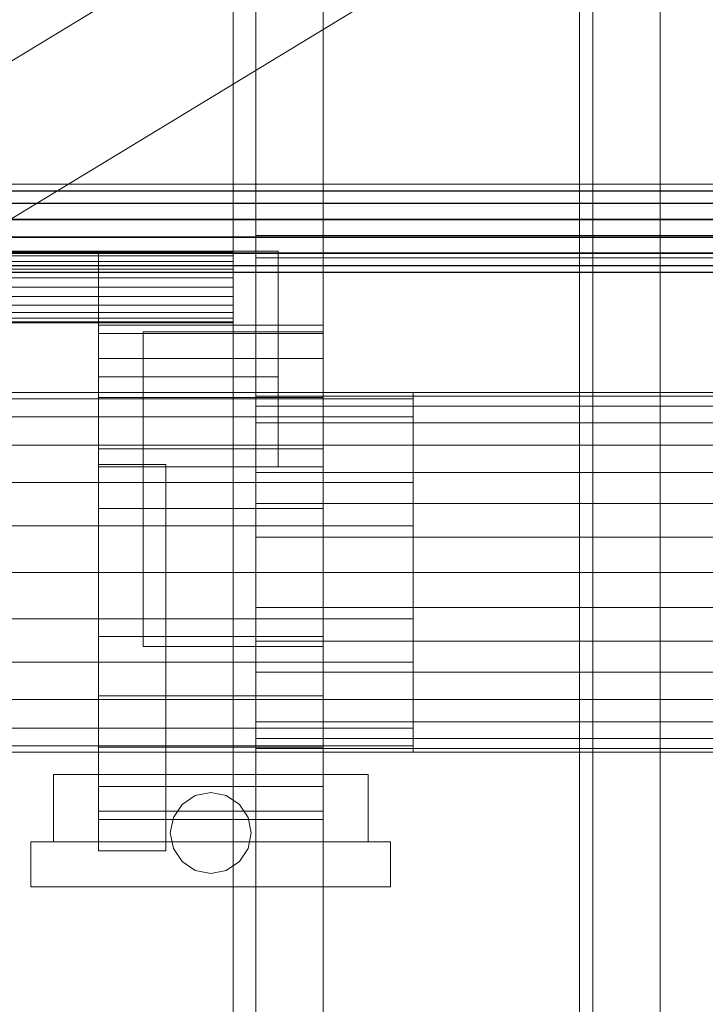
# Model space of a CAD drawing. Header units: millimetres. Extents: x -2233 to 65662, y -50530 to 6847.
# Tile 207 of 256: x 1272 to 1425, y -34170 to -33950. Entities that reach past the tile are written whole.
import ezdxf

# ---------------------------------------------------------------- set-up
doc = ezdxf.new("R2010")
doc.units = ezdxf.units.MM
for name, color, linetype, lineweight in [('COTAS_O', 1, 'Continuous', 0), ('frontal_C03', 7, 'Continuous', 0), ('frontal_secador', 7, 'Continuous', 0)]:
    doc.layers.add(name, color=color, linetype=linetype, lineweight=lineweight)
doc.dimstyles.new('R19_100', dxfattribs={"dimtxt": 250, "dimasz": 150, "dimexe": 150, "dimexo": 80, "dimgap": 100, "dimtad": 1, "dimtih": 1, "dimtoh": 1, "dimdsep": 46, "dimcen": 0.09, "dimadec": 0, "dimazin": 0, "dimtfac": 1, "dimtdec": 4, "dimtofl": 0, "dimtmove": 0, "dimatfit": 3, "dimfxl": 1, "dimtolj": 1, "dimtzin": 0, "dimarcsym": 0})

# ---------------------------------------------------------------- blocks, each defined once
blk = doc.blocks.new('DIM_R32_39')
at = {"layer": 'COTAS_O'}
for p, q in [((-1725, -33700), (-1575, -33655)), ((1725, -33700), (1575, -33655)), ((-1725, -34400), (-1725, -33700)), ((-1725, -33700), (1725, -33700)), ((-1725, -33700), (-1575, -33745)), ((1725, -33700), (1575, -33745)), ((1725, -34400), (1725, -33700))]:
    blk.add_line(p, q, dxfattribs=at)
blk.add_text('3450 O', height=250, dxfattribs=at).set_placement((0, -33600))

msp = doc.modelspace()

# ---------------------------------------------------------------- linework, layer by layer
at = {"layer": 'frontal_C03'}
for p, q in [((1415, -35988), (1415, -33145.961)), ((1415, -35988), (1415, -33824.561)), ((-1422.787, -35595.6), (1407.213, -33876.74)), ((-1407.213, -35621.241), (1422.787, -33902.381)), ((1496, -33987.104), (-1496, -33987.104)), ((1496, -33987.13), (-1496, -33987.13)), ((1496, -33988.572), (-1496, -33988.572)), ((1496, -33988.648), (-1496, -33988.648)), ((1496, -33991.312), (-1496, -33991.312)), ((1496, -33991.426), (-1496, -33991.426)), ((1496, -33994.906), (-1496, -33994.906)), ((-1496, -33995.041), (1496, -33995.041)), ((1496, -33998.808), (-1496, -33998.808)), ((1496, -33998.943), (-1496, -33998.943)), ((1496, -34002.423), (-1496, -34002.423)), ((1496, -34002.537), (-1496, -34002.537)), ((1496, -34005.201), (-1496, -34005.201)), ((1496, -34005.277), (-1496, -34005.277)), ((1496, -34006.719), (-1496, -34006.719)), ((1496, -34006.746), (-1496, -34006.746))]:
    msp.add_line(p, q, dxfattribs=at)
at = {"layer": 'frontal_secador'}
for p, q in [((1340, -36000), (1340, -33000)), ((1400, -36000), (1400, -33000)), ((1320, -35980), (1320, -33075)), ((1325, -36000), (1325, -33075)), ((1325, -34600), (1325, -33075)), ((1325, -35980), (1325, -33075)), ((1397, -35940), (1397, -33075)), ((1400, -36000), (1400, -33075)), ((1400, -34600), (1400, -33075)), ((1400, -35940), (1400, -33075)), ((1400, -34650), (1400, -33075)), ((1400, -36000), (1400, -33250)), ((1325, -33998.5), (1325, -33948.5)), ((1325, -33998.5), (2125, -33998.5)), ((1325, -34003.5), (1325, -33998.5)), ((1320, -34002), (-1320, -34002)), ((1290, -34002), (1330, -34002)), ((1290, -34030), (1290, -34002)), ((1320, -34002.273), (1320, -34002)), ((1330, -34030), (1330, -34002)), ((1320, -34002.273), (-1320, -34002.273)), ((1320, -34003.072), (-1320, -34003.072)), ((1320, -34004.343), (-1320, -34004.343)), ((1320, -34003.072), (1320, -34002.273)), ((1320, -34004.343), (1320, -34003.072)), ((1320, -34006), (1320, -34004.343)), ((1325, -34003.5), (2125, -34003.5)), ((1320, -34006), (-1320, -34006)), ((1320, -34007.929), (1320, -34006)), ((1320, -34007.929), (-1320, -34007.929)), ((1320, -34010), (1320, -34007.929)), ((-1320, -34010), (1320, -34010)), ((1320, -34012.071), (1320, -34010)), ((1320, -34012.071), (-1320, -34012.071)), ((1320, -34012.071), (1320, -34014)), ((1320, -34014), (-1320, -34014)), ((1320, -34014), (1320, -34015.657)), ((1320, -34015.657), (-1320, -34015.657)), ((1320, -34016.928), (-1320, -34016.928)), ((1320, -34015.657), (1320, -34016.928)), ((1320, -34016.928), (1320, -34017.727)), ((1320, -34017.727), (-1320, -34017.727)), ((1320, -34018), (-1320, -34018)), ((1290, -34020.374), (1290, -34018.5)), ((1340, -34018.5), (1290, -34018.5)), ((1320, -34017.727), (1320, -34018)), ((1340, -34020.374), (1340, -34018.5)), ((1290, -34025.869), (1290, -34020.374)), ((1340, -34020.374), (1290, -34020.374)), ((1300, -34020), (1340, -34020)), ((1300, -34050), (1300, -34020)), ((1340, -34050), (1340, -34020)), ((1340, -34025.869), (1340, -34020.374)), ((1290, -34034.609), (1290, -34025.869)), ((1340, -34025.869), (1290, -34025.869)), ((1340, -34034.609), (1340, -34025.869)), ((1290, -34030), (1330, -34030)), ((1290, -34050), (1290, -34030)), ((1330, -34050), (1330, -34030)), ((1360, -34033.5), (-1360, -34033.5)), ((1360, -34034.863), (-1360, -34034.863)), ((1290, -34046), (1290, -34034.609)), ((1340, -34034.609), (1290, -34034.609)), ((1325, -34034.269), (1325, -34033.5)), ((1430, -34033.5), (1325, -34033.5)), ((1325, -34036.545), (1325, -34034.269)), ((1430, -34034.269), (1325, -34034.269)), ((1340, -34046), (1340, -34034.609)), ((1360, -34034.863), (1360, -34033.5)), ((1360, -34038.859), (1360, -34034.863)), ((1325, -34040.241), (1325, -34036.545)), ((1430, -34036.545), (1325, -34036.545)), ((1360, -34038.859), (-1360, -34038.859)), ((1360, -34045.216), (1360, -34038.859)), ((1325, -34045.216), (1325, -34040.241)), ((1430, -34040.241), (1325, -34040.241)), ((1360, -34045.216), (-1360, -34045.216)), ((1290, -34059.265), (1290, -34046)), ((1340, -34046), (1290, -34046)), ((1325, -34051.277), (1325, -34045.216)), ((1430, -34045.216), (1325, -34045.216)), ((1340, -34059.265), (1340, -34046)), ((1360, -34053.5), (1360, -34045.216)), ((1290, -34049.5), (1305, -34049.5)), ((1290, -34135.5), (1290, -34049.5)), ((1290, -34050), (1330, -34050)), ((1300, -34050), (1340, -34050)), ((1300, -34090), (1300, -34050)), ((1305, -34135.5), (1305, -34049.5)), ((1340, -34090), (1340, -34050)), ((1325, -34058.193), (1325, -34051.277)), ((1430, -34051.277), (1325, -34051.277)), ((1360, -34053.5), (-1360, -34053.5)), ((1360, -34063.147), (1360, -34053.5)), ((1325, -34065.696), (1325, -34058.193)), ((1430, -34058.193), (1325, -34058.193)), ((1290, -34073.5), (1290, -34059.265)), ((1340, -34059.265), (1290, -34059.265)), ((1340, -34073.5), (1340, -34059.265)), ((1360, -34063.147), (-1360, -34063.147)), ((1360, -34073.5), (1360, -34063.147)), ((1325, -34073.5), (1325, -34065.696)), ((1430, -34065.696), (1325, -34065.696)), ((-1360, -34073.5), (1360, -34073.5)), ((1290, -34073.5), (1290, -34087.735)), ((1290, -34073.5), (1340, -34073.5)), ((1325, -34073.5), (1325, -34081.304)), ((1325, -34073.5), (1430, -34073.5)), ((1340, -34087.735), (1340, -34073.5)), ((1360, -34083.853), (1360, -34073.5)), ((1325, -34081.304), (1325, -34088.807)), ((1430, -34081.304), (1325, -34081.304)), ((1360, -34083.853), (-1360, -34083.853)), ((1360, -34083.853), (1360, -34093.5)), ((1290, -34087.735), (1290, -34101)), ((1340, -34087.735), (1290, -34087.735)), ((1325, -34088.807), (1325, -34095.723)), ((1430, -34088.807), (1325, -34088.807)), ((1340, -34087.735), (1340, -34101)), ((1300, -34090), (1340, -34090)), ((1360, -34093.5), (-1360, -34093.5)), ((1360, -34093.5), (1360, -34101.784)), ((1325, -34095.723), (1325, -34101.784)), ((1430, -34095.723), (1325, -34095.723)), ((1360, -34101.784), (-1360, -34101.784)), ((1290, -34101), (1290, -34112.391)), ((1340, -34101), (1290, -34101)), ((1325, -34101.784), (1325, -34106.759)), ((1430, -34101.784), (1325, -34101.784)), ((1340, -34101), (1340, -34112.391)), ((1360, -34101.784), (1360, -34108.141)), ((1325, -34106.759), (1325, -34110.455)), ((1430, -34106.759), (1325, -34106.759)), ((1360, -34108.141), (-1360, -34108.141)), ((1360, -34108.141), (1360, -34112.137)), ((1325, -34110.455), (1325, -34112.731)), ((1430, -34110.455), (1325, -34110.455)), ((1360, -34112.137), (-1360, -34112.137)), ((1360, -34113.5), (-1360, -34113.5)), ((1290, -34112.391), (1290, -34121.131)), ((1340, -34112.391), (1290, -34112.391)), ((1325, -34112.731), (1325, -34113.5)), ((1430, -34112.731), (1325, -34112.731)), ((1430, -34113.5), (1325, -34113.5)), ((1340, -34112.391), (1340, -34121.131)), ((1360, -34112.137), (1360, -34113.5)), ((1280, -34118.5), (1350, -34118.5)), ((1280, -34133.5), (1280, -34118.5)), ((1350, -34133.5), (1350, -34118.5)), ((1290, -34121.131), (1290, -34126.626)), ((1340, -34121.131), (1290, -34121.131)), ((1311.556, -34123.185), (1315, -34122.5)), ((1315, -34122.5), (1318.444, -34123.185)), ((1340, -34121.131), (1340, -34126.626)), ((1308.636, -34125.136), (1311.556, -34123.185)), ((1318.444, -34123.185), (1321.364, -34125.136)), ((1290, -34126.626), (1290, -34128.5)), ((1340, -34126.626), (1290, -34126.626)), ((1306.685, -34128.056), (1308.636, -34125.136)), ((1321.364, -34125.136), (1323.315, -34128.056)), ((1340, -34126.626), (1340, -34128.5)), ((1340, -34128.5), (1290, -34128.5)), ((1306, -34131.5), (1306.685, -34128.056)), ((1323.315, -34128.056), (1324, -34131.5)), ((1275, -34133.5), (1355, -34133.5)), ((1275, -34143.5), (1275, -34133.5)), ((1280, -34133.5), (1350, -34133.5)), ((1306.685, -34134.944), (1306, -34131.5)), ((1324, -34131.5), (1323.315, -34134.944)), ((1355, -34143.5), (1355, -34133.5)), ((1290, -34135.5), (1305, -34135.5)), ((1308.636, -34137.864), (1306.685, -34134.944)), ((1323.315, -34134.944), (1321.364, -34137.864)), ((1311.556, -34139.815), (1308.636, -34137.864)), ((1321.364, -34137.864), (1318.444, -34139.815)), ((1315, -34140.5), (1311.556, -34139.815)), ((1318.444, -34139.815), (1315, -34140.5)), ((1275, -34143.5), (1355, -34143.5))]:
    msp.add_line(p, q, dxfattribs=at)

# ---------------------------------------------------------------- dimensions: what is measured, and where the dimension line sits
at = {"layer": 'COTAS_O'}
dim = msp.add_aligned_dim(p1=(-1725, -34400), p2=(1725, -34400), distance=700, text='<> O', dimstyle='R19_100', dxfattribs=at)
dim.commit()
dim.dimension.update_dxf_attribs({"geometry": 'DIM_R32_39', "text_midpoint": (0, -33700)})

doc.saveas('drawing.dxf')
